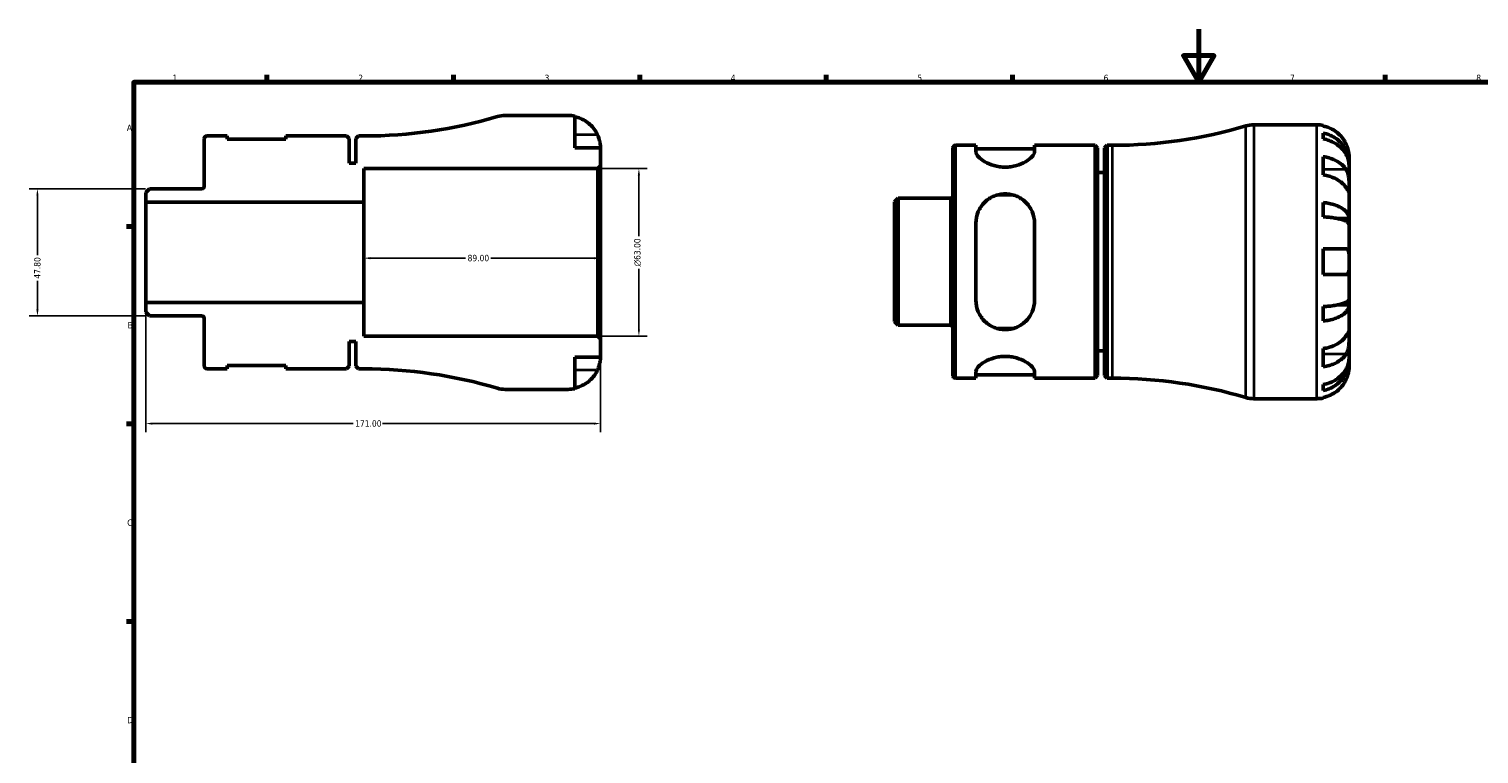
# Model space of a CAD drawing. Header units: millimetres. Extents: x -86 to 904, y -52 to 594.
# Tile 3 of 5: x -19 to 526, y 321 to 594. Entities that reach past the tile are written whole.
import ezdxf

# ---------------------------------------------------------------- set-up
doc = ezdxf.new("R2010")
doc.units = ezdxf.units.MM
for name, color, linetype, lineweight in [('Border (ANSI)', 7, 'Continuous', 70), ('Dimension (ANSI)', 7, 'Continuous', 25), ('Visible (ANSI)', 7, 'Continuous', 50), ('Visible Narrow (ANSI)', 7, 'Continuous', 35)]:
    doc.layers.add(name, color=color, linetype=linetype, lineweight=lineweight)
doc.styles.add('Note Text (ANSI)', font='tahoma.ttf')
doc.dimstyles.new('Default - mm (ANSI)', dxfattribs={"dimtxt": 2.4, "dimasz": 2.5, "dimexe": 3.175, "dimexo": 1.6002, "dimgap": 0.8, "dimtad": 0, "dimtoh": 1, "dimrnd": 1e-08, "dimzin": 4, "dimdsep": 46, "dimtxsty": 'Note Text (ANSI)', "dimcen": 0.09, "dimdle": 10, "dimclrd": 256, "dimclre": 256, "dimclrt": 5, "dimadec": 1, "dimazin": 1, "dimtfac": 1.27, "dimtofl": 0, "dimtmove": 0, "dimatfit": 3, "dimfxl": 1, "dimtolj": 1, "dimtzin": 4, "dimlwd": -1, "dimlwe": -1, "dimarcsym": 0})

# ---------------------------------------------------------------- blocks, each defined once
blk = doc.blocks.new('Borders Default Border')
at = {"layer": 'Border (ANSI)'}
for p, q in [((70.08, 574), (70.08, 576.8)), ((140.17, 574), (140.17, 576.8)), ((210.25, 574), (210.25, 576.8)), ((280.33, 574), (280.33, 576.8)), ((350.42, 574), (350.42, 576.8)), ((490.58, 574), (490.58, 576.8)), ((20, 519.75), (17.2, 519.75)), ((20, 445.5), (17.2, 445.5)), ((20, 371.25), (17.2, 371.25))]:
    blk.add_line(p, q, dxfattribs=at)
at = {"layer": 'Border (ANSI)', "flags": 128}
for points in [[(420.5, 594), (420.5, 574), (414.73, 584), (426.27, 584), (420.5, 574)], [(20, 20), (20, 574), (821, 574), (821, 20), (20, 20)]]:
    blk.add_lwpolyline(points, dxfattribs=at)
at = {"layer": 'Border (ANSI)', "color": 5, "true_color": 0x0000ff, "char_height": 2.4, "attachment_point": 7, "style": 'Note Text (ANSI)'}
for s, insert in [('1', (34.5, 574.4)), ('2', (104.4, 574.4)), ('3', (174.46, 574.35)), ('4', (244.45, 574.4)), ('5', (314.67, 574.35)), ('6', (384.69, 574.35)), ('7', (454.8, 574.4)), ('8', (524.84, 574.35)), ('A', (17.38, 555.68)), ('B', (17.67, 481.43)), ('C', (17.51, 407.13)), ('D', (17.52, 332.93))]:
    blk.add_mtext(s, dxfattribs=dict(at, insert=insert))
blk = doc.blocks.new('*D7')
at = {"layer": 'Defpoints', "color": 0, "transparency": 16777216}
for p in [(106.5, 510), (106.5, 507.83), (195.5, 510)]:
    blk.add_point(p, dxfattribs=at)
at = {"layer": 'Dimension (ANSI)', "transparency": 16777216}
for p, q in [((109, 507.83), (144.72, 507.83)), ((193, 507.83), (154.28, 507.83))]:
    blk.add_line(p, q, dxfattribs=at)
for points in [[(109, 508.24), (109, 507.41), (106.5, 507.83)], [(193, 508.24), (193, 507.41), (195.5, 507.83)]]:
    blk.add_solid(points, dxfattribs=at)
at = {"layer": 'Dimension (ANSI)', "color": 5, "transparency": 16777216, "insert": (145.52, 509.08), "char_height": 2.4, "attachment_point": 1, "style": 'Note Text (ANSI)'}
blk.add_mtext('\\A1;89.00', dxfattribs=at)
blk = doc.blocks.new('*D8')
at = {"layer": 'Defpoints', "color": 0, "transparency": 16777216}
for p in [(25.93, 533.9), (-16.25, 486.1), (25.93, 486.1)]:
    blk.add_point(p, dxfattribs=at)
at = {"layer": 'Dimension (ANSI)', "transparency": 16777216}
for p, q in [((24.33, 533.9), (-19.42, 533.9)), ((-16.25, 531.4), (-16.25, 508.9)), ((-16.25, 488.6), (-16.25, 499.29)), ((24.33, 486.1), (-19.42, 486.1))]:
    blk.add_line(p, q, dxfattribs=at)
for points in [[(-16.66, 531.4), (-15.83, 531.4), (-16.25, 533.9)], [(-16.66, 488.6), (-15.83, 488.6), (-16.25, 486.1)]]:
    blk.add_solid(points, dxfattribs=at)
at = {"layer": 'Dimension (ANSI)', "color": 5, "transparency": 16777216, "insert": (-17.5, 500.09), "char_height": 2.4, "attachment_point": 1, "rotation": 90, "style": 'Note Text (ANSI)'}
blk.add_mtext('\\A1;47.80', dxfattribs=at)
blk = doc.blocks.new('*D9')
at = {"layer": 'Defpoints', "color": 0, "transparency": 16777216}
for p in [(24.5, 491.1), (195.5, 477.47), (24.5, 445.63)]:
    blk.add_point(p, dxfattribs=at)
at = {"layer": 'Dimension (ANSI)', "transparency": 16777216}
for p, q in [((24.5, 489.5), (24.5, 442.46)), ((195.5, 475.87), (195.5, 442.46)), ((27, 445.63), (102.44, 445.63)), ((193, 445.63), (113.55, 445.63))]:
    blk.add_line(p, q, dxfattribs=at)
for points in [[(27, 446.05), (27, 445.22), (24.5, 445.63)], [(193, 446.05), (193, 445.22), (195.5, 445.63)]]:
    blk.add_solid(points, dxfattribs=at)
at = {"layer": 'Dimension (ANSI)', "color": 5, "transparency": 16777216, "insert": (103.24, 446.88), "char_height": 2.4, "attachment_point": 1, "style": 'Note Text (ANSI)'}
blk.add_mtext('\\A1;171.00', dxfattribs=at)
blk = doc.blocks.new('*D10')
at = {"layer": 'Defpoints', "color": 0, "transparency": 16777216}
for p in [(194.47, 541.5), (209.94, 541.5), (194.47, 478.5)]:
    blk.add_point(p, dxfattribs=at)
at = {"layer": 'Dimension (ANSI)', "transparency": 16777216}
for p, q in [((196.07, 541.5), (213.11, 541.5)), ((209.94, 539), (209.94, 516.13)), ((209.94, 481), (209.94, 503.87)), ((196.07, 478.5), (213.11, 478.5))]:
    blk.add_line(p, q, dxfattribs=at)
for points in [[(209.52, 539), (210.35, 539), (209.94, 541.5)], [(209.52, 481), (210.35, 481), (209.94, 478.5)]]:
    blk.add_solid(points, dxfattribs=at)
at = {"layer": 'Dimension (ANSI)', "color": 5, "transparency": 16777216, "insert": (208.13, 504.67), "char_height": 2.4, "attachment_point": 1, "rotation": 90, "style": 'Note Text (ANSI)'}
blk.add_mtext('\\A1;{\\fAIGDT|b0|i0;\\H2.4000;\\ln}\\fTahoma|b0|i0;\\H2.4000;63.00', dxfattribs=at)

msp = doc.modelspace()

# ---------------------------------------------------------------- linework, layer by layer
at = {"layer": 'Visible (ANSI)'}
for p, q in [((183.3735, 561.5), (159.6376, 561.5)), ((185.7985, 549.375), (185.7985, 561.255)), ((441.1703, 557.9823), (464.9062, 557.9823)), ((467.3312, 557.7373), (467.3312, 557.5074)), ((46.4985, 552.85), (46.4985, 534.8265)), ((55.141, 553.775), (47.4235, 553.775)), ((55.141, 552.515), (55.141, 553.775)), ((77.191, 552.515), (55.141, 552.515)), ((99.9335, 553.775), (77.191, 553.775)), ((77.191, 553.775), (77.191, 552.515)), ((100.9335, 552.775), (99.9335, 553.775)), ((100.9335, 543.5), (100.9335, 552.775)), ((104.4985, 553.775), (103.4985, 552.775)), ((103.4985, 552.775), (103.4985, 543.5)), ((106.4985, 553.775), (104.4985, 553.775)), ((467.3312, 554.8766), (467.3312, 552.6411)), ((195.4985, 549.375), (185.7985, 549.375)), ((195.4985, 542.53), (195.4985, 549.375)), ((328.0312, 463.6323), (328.0312, 549.3323)), ((328.9562, 550.2573), (336.6737, 550.2573)), ((336.6737, 550.2573), (336.6737, 547.7896)), ((336.6737, 548.9973), (358.7237, 548.9973)), ((358.7237, 550.2573), (381.4662, 550.2573)), ((358.7237, 547.7896), (358.7237, 550.2573)), ((381.4662, 462.7073), (381.4662, 550.2573)), ((382.4662, 549.2573), (381.4662, 550.2573)), ((382.4662, 549.2573), (382.4662, 463.7073)), ((385.0312, 549.2573), (386.0312, 550.2573)), ((385.0312, 463.7073), (385.0312, 549.2573)), ((386.0312, 550.2573), (386.0312, 462.7073)), ((386.0312, 550.2573), (388.0312, 550.2573)), ((467.3312, 545.9919), (467.3312, 539.133)), ((477.0312, 543.3236), (477.0312, 545.8573)), ((103.4985, 543.5), (100.9335, 543.5)), ((106.4985, 528.9), (106.4985, 541.5)), ((106.4985, 541.5), (194.4685, 541.5)), ((194.4685, 541.5), (195.4985, 542.53)), ((194.4685, 541.5), (194.4685, 478.5)), ((195.4985, 477.47), (195.4985, 542.53)), ((385.0312, 539.9823), (382.4662, 539.9823)), ((477.0312, 543.3236), (476.98, 543.3236)), ((477.0312, 542.3593), (477.0312, 543.3236)), ((477.0312, 534.3247), (477.0312, 542.3593)), ((25.9326, 533.9015), (24.4985, 532.4674)), ((24.4985, 532.4674), (24.4985, 528.9)), ((45.5735, 533.9015), (25.9326, 533.9015)), ((306.0312, 528.9497), (307.4653, 530.3838)), ((306.0312, 484.0149), (306.0312, 528.9497)), ((307.4653, 530.3838), (327.1062, 530.3838)), ((307.4653, 530.3838), (307.4653, 482.5808)), ((344.9339, 531.645), (350.4636, 531.645)), ((477.0312, 522.7069), (477.0312, 534.3247)), ((24.4985, 528.9), (106.4985, 528.9)), ((24.4985, 491.1), (24.4985, 528.9)), ((106.4985, 491.1), (106.4985, 528.9)), ((467.3312, 528.7633), (467.3312, 523.3665)), ((336.6737, 520.9723), (336.6737, 491.9923)), ((358.7237, 491.9923), (358.7237, 520.9723)), ((477.0312, 522.7069), (472.7395, 522.7069)), ((477.0312, 520.3787), (477.0312, 522.7069)), ((477.0312, 506.4823), (477.0312, 520.3787)), ((467.3312, 511.3323), (467.3312, 501.6323)), ((467.3312, 511.3323), (475.8994, 511.3323)), ((477.0312, 492.586), (477.0312, 506.4823)), ((475.8994, 501.6323), (467.3312, 501.6323)), ((106.4985, 491.1), (24.4985, 491.1)), ((24.4985, 491.1), (24.4985, 487.5326)), ((106.4985, 478.5), (106.4985, 491.1)), ((477.0312, 490.2578), (477.0312, 492.586)), ((24.4985, 487.5326), (25.9326, 486.0985)), ((25.9326, 486.0985), (45.5735, 486.0985)), ((467.3312, 489.5982), (467.3312, 484.2013)), ((477.0312, 490.2578), (472.7395, 490.2578)), ((477.0312, 478.64), (477.0312, 490.2578)), ((46.4985, 485.1735), (46.4985, 467.15)), ((306.0312, 484.0149), (307.4653, 482.5808)), ((307.4653, 482.5808), (327.1062, 482.5808)), ((350.4636, 481.3196), (344.9339, 481.3196)), ((100.9335, 467.225), (100.9335, 476.5)), ((100.9335, 476.5), (103.4985, 476.5)), ((103.4985, 476.5), (103.4985, 467.225)), ((194.4685, 478.5), (106.4985, 478.5)), ((195.4985, 477.47), (194.4685, 478.5)), ((195.4985, 470.625), (195.4985, 477.47)), ((477.0312, 470.6054), (477.0312, 478.64)), ((185.7985, 458.745), (185.7985, 470.625)), ((185.7985, 470.625), (195.4985, 470.625)), ((385.0312, 472.9823), (382.4662, 472.9823)), ((467.3312, 473.8316), (467.3312, 466.9727)), ((477.0312, 469.641), (476.98, 469.641)), ((477.0312, 469.641), (477.0312, 470.6054)), ((477.0312, 467.1073), (477.0312, 469.641)), ((47.4235, 466.225), (55.141, 466.225)), ((55.141, 466.225), (55.141, 467.485)), ((55.141, 467.485), (77.191, 467.485)), ((77.191, 467.485), (77.191, 466.225)), ((77.191, 466.225), (99.9335, 466.225)), ((99.9335, 466.225), (100.9335, 467.225)), ((103.4985, 467.225), (104.4985, 466.225)), ((104.4985, 466.225), (106.4985, 466.225)), ((336.6737, 465.1751), (336.6737, 462.7073)), ((336.6737, 463.9673), (358.7237, 463.9673)), ((358.7237, 462.7073), (358.7237, 465.1751)), ((382.4662, 463.7073), (381.4662, 462.7073)), ((385.0312, 463.7073), (386.0312, 462.7073)), ((159.6376, 458.5), (183.3735, 458.5)), ((328.9562, 462.7073), (336.6737, 462.7073)), ((358.7237, 462.7073), (381.4662, 462.7073)), ((386.0312, 462.7073), (388.0312, 462.7073)), ((467.3312, 460.3235), (467.3312, 458.0881)), ((441.1703, 454.9823), (464.9062, 454.9823)), ((467.3312, 455.4573), (467.3312, 455.2273))]:
    msp.add_line(p, q, dxfattribs=at)
for centre, radius, start, end in [((106.4985, 730.1051), 176.3301, 270, 286.542668), ((159.6376, 551.2), 10.3, 90, 106.542668), ((183.3735, 549.375), 12.125, 78.463041, 90), ((388.0312, 726.5874), 176.3301, 270, 286.542668), ((441.1703, 547.6823), 10.3, 90, 106.542668), ((464.9062, 545.8573), 12.125, 78.463041, 90), ((47.4235, 552.85), 0.925, 90, 180), ((328.9562, 549.3323), 0.925, 90, 180), ((45.5735, 534.8265), 0.925, 270, 0), ((327.1062, 531.3088), 0.925, 270, 0), ((45.5735, 485.1735), 0.925, 0, 90), ((327.1062, 481.6558), 0.925, 0, 90), ((47.4235, 467.15), 0.925, 180, 270), ((106.4985, 289.8949), 176.3301, 73.457332, 90), ((328.9562, 463.6323), 0.925, 180, 270), ((159.6376, 468.8), 10.3, 253.457332, 270), ((183.3735, 470.625), 12.125, 270, 281.536959), ((388.0312, 286.3772), 176.3301, 73.457332, 90), ((441.1703, 465.2823), 10.3, 253.457332, 270), ((464.9062, 467.1073), 12.125, 270, 281.536959)]:
    msp.add_arc(centre, radius, start, end, dxfattribs=at)
for points, knots in [([(185.7985, 561.025), (186.5751, 560.8658), (187.3335, 560.6263), (188.6964, 560.0604), (189.423, 559.6785), (190.7792, 558.7696), (191.4088, 558.2427), (192.4679, 557.1806), (192.9946, 556.5471), (193.8021, 555.3345), (194.1124, 554.7749), (194.3668, 554.225)], [0.23003714, 0.23003714, 0.23003714, 0.23003714, 0.44815444, 0.44815444, 0.67274363, 0.67274363, 0.89733283, 0.89733283, 1.12273273, 1.12273273, 1.29814862, 1.29814862, 1.29814862, 1.29814862]), ([(475.8994, 550.7073), (475.6451, 551.2572), (475.3347, 551.8168), (474.5273, 553.0294), (474.0006, 553.6629), (472.9415, 554.7251), (472.3119, 555.2519), (470.9557, 556.1608), (470.2291, 556.5428), (468.8662, 557.1087), (468.1078, 557.3481), (467.3312, 557.5074)], [5.91431509, 5.91431509, 5.91431509, 5.91431509, 6.08973097, 6.08973097, 6.31513088, 6.31513088, 6.53972007, 6.53972007, 6.76430927, 6.76430927, 6.98242657, 6.98242657, 6.98242657, 6.98242657]), ([(194.3668, 554.225), (194.4371, 554.0729), (194.5045, 553.9197), (194.6854, 553.4866), (194.791, 553.2069), (194.9921, 552.6135), (195.083, 552.3037), (195.2756, 551.5434), (195.3532, 551.1191), (195.4615, 550.3246), (195.4823, 549.9845), (195.5008, 549.5019), (195.4985, 549.375), (195.4985, 549.375)], [-0.775077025, -0.775077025, -0.775077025, -0.775077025, -0.725603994, -0.725603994, -0.635942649, -0.635942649, -0.533656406, -0.533656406, -0.3753162, -0.3753162, -0.192167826, -0.192167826, 0, 0, 0, 0]), ([(467.3312, 554.8766), (468.1085, 554.7224), (468.8676, 554.4906), (470.2311, 553.9428), (470.9577, 553.5732), (472.314, 552.6938), (472.9437, 552.184), (474.0026, 551.1567), (474.5291, 550.5442), (475.4368, 549.2254), (475.818, 548.5192), (476.3924, 547.1735), (476.6378, 546.4099), (476.9572, 544.8496), (477.0312, 544.053), (477.0312, 543.3236)], [0.23003486, 0.23003486, 0.23003486, 0.23003486, 0.44833783, 0.44833783, 0.67289568, 0.67289568, 0.89745353, 0.89745353, 1.12262674, 1.12262674, 1.34779995, 1.34779995, 1.5738057, 1.5738057, 1.79981146, 1.79981146, 1.79981146, 1.79981146]), ([(477.0312, 542.3593), (477.0312, 543.0084), (476.9572, 543.7173), (476.6378, 545.106), (476.3924, 545.7856), (475.818, 546.9832), (475.4368, 547.6117), (474.5291, 548.7854), (474.0026, 549.3305), (472.9437, 550.2448), (472.314, 550.6985), (470.9577, 551.4811), (470.2311, 551.81), (468.8676, 552.2976), (468.1085, 552.5039), (467.3312, 552.6411)], [5.40543246, 5.40543246, 5.40543246, 5.40543246, 5.63143821, 5.63143821, 5.85744396, 5.85744396, 6.08261717, 6.08261717, 6.30779038, 6.30779038, 6.53234823, 6.53234823, 6.75690608, 6.75690608, 6.97520905, 6.97520905, 6.97520905, 6.97520905]), ([(358.7237, 547.7896), (358.7237, 547.2798), (358.4216, 546.6533), (357.236, 545.337), (356.3538, 544.65), (354.3923, 543.5273), (353.2065, 543.0008), (351.2222, 542.4447), (350.5267, 542.2976), (349.1148, 542.1013), (348.3984, 542.0525), (347.6987, 542.0525), (346.9991, 542.0525), (346.2826, 542.1013), (344.8707, 542.2976), (344.1753, 542.4447), (342.191, 543.0008), (341.0051, 543.5273), (339.0436, 544.65), (338.1615, 545.337), (336.9758, 546.6533), (336.6737, 547.2798), (336.6737, 547.7896)], [-1.76366167, -1.76366167, -1.76366167, -1.76366167, -1.30162206, -1.30162206, -0.83958244, -0.83958244, -0.41979122, -0.41979122, -0.20989561, -0.20989561, 0, 0, 0, 0.20989561, 0.20989561, 0.41979122, 0.41979122, 0.83958244, 0.83958244, 1.30162206, 1.30162206, 1.76366167, 1.76366167, 1.76366167, 1.76366167]), ([(467.3312, 545.9919), (468.1078, 545.8794), (468.8662, 545.71), (470.2291, 545.3099), (470.9557, 545.0398), (472.3119, 544.3971), (472.9415, 544.0246), (474.0006, 543.2735), (474.5273, 542.8256), (475.3347, 541.9681), (475.6451, 541.5724), (475.8994, 541.1836)], [0.23003714, 0.23003714, 0.23003714, 0.23003714, 0.44815444, 0.44815444, 0.67274363, 0.67274363, 0.89733283, 0.89733283, 1.12273273, 1.12273273, 1.29814862, 1.29814862, 1.29814862, 1.29814862]), ([(477.0312, 545.8573), (477.0312, 545.8573), (477.0317, 545.916), (477.0274, 546.159), (477.0218, 546.354), (476.9771, 546.9423), (476.928, 547.3709), (476.7639, 548.2076), (476.6763, 548.5716), (476.4809, 549.2315), (476.3854, 549.517), (476.1674, 550.0975), (476.0452, 550.3902), (475.9082, 550.6883), (475.9038, 550.6978), (475.8994, 550.7073)], [-3.375359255, -3.375359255, -3.375359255, -3.375359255, -3.244720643, -3.244720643, -3.100812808, -3.100812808, -2.913185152, -2.913185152, -2.785408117, -2.785408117, -2.690943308, -2.690943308, -2.594272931, -2.594272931, -2.591082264, -2.591082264, -2.591082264, -2.591082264]), ([(475.8994, 541.1836), (475.9531, 541.1016), (476.0051, 541.0161), (476.1873, 540.6934), (476.3063, 540.4374), (476.524, 539.862), (476.6193, 539.5425), (476.8105, 538.7224), (476.886, 538.2139), (476.9939, 537.0857), (477.0149, 536.4787), (477.0335, 535.3173), (477.0312, 534.7784), (477.0312, 534.3247)], [-0.780900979, -0.780900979, -0.780900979, -0.780900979, -0.742496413, -0.742496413, -0.641680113, -0.641680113, -0.533087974, -0.533087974, -0.377279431, -0.377279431, -0.192503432, -0.192503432, 0, 0, 0, 0]), ([(475.8994, 534.3247), (475.6451, 534.7135), (475.3347, 535.1092), (474.5273, 535.9666), (474.0006, 536.4146), (472.9415, 537.1656), (472.3119, 537.5382), (470.9557, 538.1808), (470.2291, 538.4509), (468.8662, 538.8511), (468.1078, 539.0204), (467.3312, 539.133)], [5.91431509, 5.91431509, 5.91431509, 5.91431509, 6.08973097, 6.08973097, 6.31513088, 6.31513088, 6.53972007, 6.53972007, 6.76430927, 6.76430927, 6.98242657, 6.98242657, 6.98242657, 6.98242657]), ([(336.6737, 520.9723), (336.6737, 522.4256), (336.9758, 523.9432), (338.1615, 526.7036), (339.0436, 527.9484), (341.0051, 529.8278), (342.191, 530.6294), (344.1753, 531.4436), (344.8707, 531.6527), (346.2826, 531.9296), (346.9991, 531.9973), (348.3984, 531.9973), (349.1148, 531.9296), (350.5267, 531.6527), (351.2222, 531.4436), (353.2065, 530.6294), (354.3923, 529.8278), (356.3538, 527.9484), (357.236, 526.7036), (358.4216, 523.9432), (358.7237, 522.4256), (358.7237, 520.9723)], [1.68610522, 1.68610522, 1.68610522, 1.68610522, 2.14814484, 2.14814484, 2.61018445, 2.61018445, 3.02997567, 3.02997567, 3.23987128, 3.23987128, 3.44976689, 3.44976689, 3.6596625, 3.6596625, 3.86955811, 3.86955811, 4.28934933, 4.28934933, 4.75138895, 4.75138895, 5.21342856, 5.21342856, 5.21342856, 5.21342856]), ([(477.0312, 534.3247), (477.0312, 534.0565), (477.0315, 533.8208), (477.029, 533.41), (477.026, 533.2419), (477.0012, 532.9651), (476.9741, 532.8924), (476.863, 532.9183), (476.7824, 533.0089), (476.5849, 533.2822), (476.4878, 533.4267), (476.2647, 533.7649), (476.1411, 533.9548), (475.9702, 534.2165), (475.9352, 534.27), (475.8994, 534.3247)], [0, 0, 0, 0, 0.113756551, 0.113756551, 0.235380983, 0.235380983, 0.394308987, 0.394308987, 0.546306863, 0.546306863, 0.652040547, 0.652040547, 0.753818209, 0.753818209, 0.779337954, 0.779337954, 0.779337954, 0.779337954]), ([(467.3312, 528.7633), (468.1085, 528.6825), (468.8676, 528.561), (470.2311, 528.2738), (470.9577, 528.0801), (472.314, 527.6191), (472.9437, 527.3518), (474.0026, 526.8132), (474.5291, 526.4921), (475.4368, 525.8008), (475.818, 525.4306), (476.3924, 524.7251), (476.6378, 524.3248), (476.9572, 523.5068), (477.0312, 523.0892), (477.0312, 522.7069)], [0.23003486, 0.23003486, 0.23003486, 0.23003486, 0.44833783, 0.44833783, 0.67289568, 0.67289568, 0.89745353, 0.89745353, 1.12262674, 1.12262674, 1.34779995, 1.34779995, 1.5738057, 1.5738057, 1.79981146, 1.79981146, 1.79981146, 1.79981146]), ([(477.0312, 520.3787), (477.0312, 520.5673), (476.9572, 520.7733), (476.6378, 521.1768), (476.3924, 521.3743), (475.818, 521.7224), (475.4368, 521.905), (474.5291, 522.246), (474.0026, 522.4044), (472.9437, 522.6701), (472.314, 522.802), (470.9577, 523.0294), (470.2311, 523.125), (468.8676, 523.2666), (468.1085, 523.3266), (467.3312, 523.3665)], [5.40543246, 5.40543246, 5.40543246, 5.40543246, 5.63143821, 5.63143821, 5.85744396, 5.85744396, 6.08261717, 6.08261717, 6.30779038, 6.30779038, 6.53234823, 6.53234823, 6.75690608, 6.75690608, 6.97520905, 6.97520905, 6.97520905, 6.97520905]), ([(475.8994, 511.3323), (475.9938, 511.3323), (476.0831, 511.3195), (476.2571, 511.2639), (476.3406, 511.2189), (476.5135, 511.078), (476.5974, 510.9721), (476.7991, 510.5943), (476.884, 510.2638), (476.9943, 509.4215), (477.0151, 508.9109), (477.0335, 507.7591), (477.0312, 507.1245), (477.0312, 506.4823)], [-0.785164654, -0.785164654, -0.785164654, -0.785164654, -0.716742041, -0.716742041, -0.642593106, -0.642593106, -0.548173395, -0.548173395, -0.375844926, -0.375844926, -0.192659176, -0.192659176, 0, 0, 0, 0]), ([(477.0312, 506.4823), (477.0312, 505.997), (477.032, 505.5146), (477.0252, 504.53), (477.0164, 504.0394), (476.9574, 503.2012), (476.9109, 502.8511), (476.7663, 502.3099), (476.6769, 502.1084), (476.4892, 501.8642), (476.4076, 501.7912), (476.2345, 501.6906), (476.1453, 501.6595), (476.0009, 501.6362), (475.9509, 501.6323), (475.8994, 501.6323)], [0, 0, 0, 0, 0.145589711, 0.145589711, 0.30930841, 0.30930841, 0.458305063, 0.458305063, 0.587351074, 0.587351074, 0.667754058, 0.667754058, 0.739991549, 0.739991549, 0.776322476, 0.776322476, 0.776322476, 0.776322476]), ([(358.7237, 491.9923), (358.7237, 490.539), (358.4216, 489.0214), (357.236, 486.261), (356.3538, 485.0163), (354.3923, 483.1369), (353.2065, 482.3352), (351.2222, 481.5211), (350.5267, 481.3119), (349.1148, 481.035), (348.3984, 480.9673), (347.6987, 480.9673), (346.9991, 480.9673), (346.2826, 481.035), (344.8707, 481.3119), (344.1753, 481.5211), (342.191, 482.3352), (341.0051, 483.1369), (339.0436, 485.0163), (338.1615, 486.261), (336.9758, 489.0214), (336.6737, 490.539), (336.6737, 491.9923)], [-1.76366167, -1.76366167, -1.76366167, -1.76366167, -1.30162206, -1.30162206, -0.83958244, -0.83958244, -0.41979122, -0.41979122, -0.20989561, -0.20989561, 0, 0, 0, 0.20989561, 0.20989561, 0.41979122, 0.41979122, 0.83958244, 0.83958244, 1.30162206, 1.30162206, 1.76366167, 1.76366167, 1.76366167, 1.76366167]), ([(467.3312, 489.5982), (468.1085, 489.638), (468.8676, 489.698), (470.2311, 489.8397), (470.9577, 489.9353), (472.314, 490.1627), (472.9437, 490.2945), (474.0026, 490.5602), (474.5291, 490.7186), (475.4368, 491.0597), (475.818, 491.2423), (476.3924, 491.5903), (476.6378, 491.7878), (476.9572, 492.1913), (477.0312, 492.3973), (477.0312, 492.586)], [0.23003486, 0.23003486, 0.23003486, 0.23003486, 0.44833783, 0.44833783, 0.67289568, 0.67289568, 0.89745353, 0.89745353, 1.12262674, 1.12262674, 1.34779995, 1.34779995, 1.5738057, 1.5738057, 1.79981146, 1.79981146, 1.79981146, 1.79981146]), ([(477.0312, 490.2578), (477.0312, 489.8754), (476.9572, 489.4578), (476.6378, 488.6399), (476.3924, 488.2395), (475.818, 487.5341), (475.4368, 487.1638), (474.5291, 486.4725), (474.0026, 486.1514), (472.9437, 485.6128), (472.314, 485.3456), (470.9577, 484.8846), (470.2311, 484.6909), (468.8676, 484.4037), (468.1085, 484.2821), (467.3312, 484.2013)], [5.40543246, 5.40543246, 5.40543246, 5.40543246, 5.63143821, 5.63143821, 5.85744396, 5.85744396, 6.08261717, 6.08261717, 6.30779038, 6.30779038, 6.53234823, 6.53234823, 6.75690608, 6.75690608, 6.97520905, 6.97520905, 6.97520905, 6.97520905]), ([(475.8994, 478.64), (475.9531, 478.722), (476.0051, 478.8016), (476.1873, 479.0807), (476.3063, 479.2632), (476.524, 479.592), (476.6193, 479.7326), (476.8105, 479.9898), (476.886, 480.0662), (476.9939, 480.0531), (477.0149, 479.9301), (477.0335, 479.4526), (477.0312, 479.0937), (477.0312, 478.64)], [-0.780900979, -0.780900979, -0.780900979, -0.780900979, -0.742496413, -0.742496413, -0.641680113, -0.641680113, -0.533087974, -0.533087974, -0.377279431, -0.377279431, -0.192503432, -0.192503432, 0, 0, 0, 0]), ([(467.3312, 473.8316), (468.1078, 473.9442), (468.8662, 474.1136), (470.2291, 474.5137), (470.9557, 474.7838), (472.3119, 475.4265), (472.9415, 475.799), (474.0006, 476.5501), (474.5273, 476.998), (475.3347, 477.8555), (475.6451, 478.2511), (475.8994, 478.64)], [0.23003714, 0.23003714, 0.23003714, 0.23003714, 0.44815444, 0.44815444, 0.67274363, 0.67274363, 0.89733283, 0.89733283, 1.12273273, 1.12273273, 1.29814862, 1.29814862, 1.29814862, 1.29814862]), ([(477.0312, 478.64), (477.0312, 478.3719), (477.0315, 478.0732), (477.029, 477.405), (477.026, 477.0344), (477.0012, 476.142), (476.9741, 475.6153), (476.863, 474.5854), (476.7824, 474.093), (476.5849, 473.3021), (476.4878, 472.9952), (476.2647, 472.4335), (476.1411, 472.1799), (475.9702, 471.8919), (475.9352, 471.8357), (475.8994, 471.7811)], [0, 0, 0, 0, 0.113756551, 0.113756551, 0.235380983, 0.235380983, 0.394308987, 0.394308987, 0.546306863, 0.546306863, 0.652040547, 0.652040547, 0.753818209, 0.753818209, 0.779337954, 0.779337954, 0.779337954, 0.779337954]), ([(195.4985, 470.625), (195.4985, 470.625), (195.4991, 470.5664), (195.4947, 470.3233), (195.4891, 470.1283), (195.4444, 469.54), (195.3953, 469.1114), (195.2312, 468.2747), (195.1436, 467.9107), (194.9482, 467.2509), (194.8527, 466.9653), (194.6348, 466.3848), (194.5126, 466.0921), (194.3756, 465.794), (194.3712, 465.7845), (194.3668, 465.775)], [-3.375359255, -3.375359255, -3.375359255, -3.375359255, -3.244720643, -3.244720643, -3.100812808, -3.100812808, -2.913185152, -2.913185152, -2.785408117, -2.785408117, -2.690943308, -2.690943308, -2.594272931, -2.594272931, -2.591082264, -2.591082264, -2.591082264, -2.591082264]), ([(336.6737, 465.1751), (336.6737, 465.6849), (336.9758, 466.3114), (338.1615, 467.6276), (339.0436, 468.3146), (341.0051, 469.4374), (342.191, 469.9638), (344.1753, 470.5199), (344.8707, 470.6671), (346.2826, 470.8633), (346.9991, 470.9122), (348.3984, 470.9122), (349.1148, 470.8633), (350.5267, 470.6671), (351.2222, 470.5199), (353.2065, 469.9638), (354.3923, 469.4374), (356.3538, 468.3146), (357.236, 467.6276), (358.4216, 466.3114), (358.7237, 465.6849), (358.7237, 465.1751)], [1.68610522, 1.68610522, 1.68610522, 1.68610522, 2.14814484, 2.14814484, 2.61018445, 2.61018445, 3.02997567, 3.02997567, 3.23987128, 3.23987128, 3.44976689, 3.44976689, 3.6596625, 3.6596625, 3.86955811, 3.86955811, 4.28934933, 4.28934933, 4.75138895, 4.75138895, 5.21342856, 5.21342856, 5.21342856, 5.21342856]), ([(475.8994, 471.7811), (475.6451, 471.3922), (475.3347, 470.9965), (474.5273, 470.1391), (474.0006, 469.6911), (472.9415, 468.9401), (472.3119, 468.5675), (470.9557, 467.9249), (470.2291, 467.6548), (468.8662, 467.2546), (468.1078, 467.0853), (467.3312, 466.9727)], [5.91431509, 5.91431509, 5.91431509, 5.91431509, 6.08973097, 6.08973097, 6.31513088, 6.31513088, 6.53972007, 6.53972007, 6.76430927, 6.76430927, 6.98242657, 6.98242657, 6.98242657, 6.98242657]), ([(467.3312, 460.3235), (468.1085, 460.4607), (468.8676, 460.6671), (470.2311, 461.1546), (470.9577, 461.4835), (472.314, 462.2661), (472.9437, 462.7198), (474.0026, 463.6341), (474.5291, 464.1793), (475.4368, 465.3529), (475.818, 465.9814), (476.3924, 467.179), (476.6378, 467.8587), (476.9572, 469.2473), (477.0312, 469.9563), (477.0312, 470.6054)], [0.23003486, 0.23003486, 0.23003486, 0.23003486, 0.44833783, 0.44833783, 0.67289568, 0.67289568, 0.89745353, 0.89745353, 1.12262674, 1.12262674, 1.34779995, 1.34779995, 1.5738057, 1.5738057, 1.79981146, 1.79981146, 1.79981146, 1.79981146]), ([(477.0312, 469.641), (477.0312, 468.9117), (476.9572, 468.115), (476.6378, 466.5548), (476.3924, 465.7911), (475.818, 464.4454), (475.4368, 463.7392), (474.5291, 462.4205), (474.0026, 461.808), (472.9437, 460.7806), (472.314, 460.2708), (470.9577, 459.3915), (470.2311, 459.0219), (468.8676, 458.4741), (468.1085, 458.2422), (467.3312, 458.0881)], [5.40543246, 5.40543246, 5.40543246, 5.40543246, 5.63143821, 5.63143821, 5.85744396, 5.85744396, 6.08261717, 6.08261717, 6.30779038, 6.30779038, 6.53234823, 6.53234823, 6.75690608, 6.75690608, 6.97520905, 6.97520905, 6.97520905, 6.97520905]), ([(194.3668, 465.775), (194.1124, 465.2251), (193.8021, 464.6655), (192.9946, 463.4529), (192.4679, 462.8194), (191.4088, 461.7573), (190.7792, 461.2304), (189.423, 460.3215), (188.6964, 459.9396), (187.3335, 459.3737), (186.5751, 459.1342), (185.7985, 458.975)], [5.91431509, 5.91431509, 5.91431509, 5.91431509, 6.08973097, 6.08973097, 6.31513088, 6.31513088, 6.53972007, 6.53972007, 6.76430927, 6.76430927, 6.98242657, 6.98242657, 6.98242657, 6.98242657]), ([(475.8994, 462.2573), (475.9698, 462.4094), (476.0372, 462.5626), (476.2181, 462.9957), (476.3237, 463.2754), (476.5247, 463.8688), (476.6157, 464.1787), (476.8083, 464.939), (476.8859, 465.3633), (476.9941, 466.1577), (477.015, 466.4978), (477.0335, 466.9804), (477.0312, 467.1073), (477.0312, 467.1073)], [-0.775077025, -0.775077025, -0.775077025, -0.775077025, -0.725603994, -0.725603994, -0.635942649, -0.635942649, -0.533656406, -0.533656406, -0.3753162, -0.3753162, -0.192167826, -0.192167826, 0, 0, 0, 0]), ([(467.3312, 455.4573), (468.1078, 455.6165), (468.8662, 455.856), (470.2291, 456.4219), (470.9557, 456.8039), (472.3119, 457.7127), (472.9415, 458.2396), (474.0006, 459.3017), (474.5273, 459.9352), (475.3347, 461.1479), (475.6451, 461.7074), (475.8994, 462.2573)], [0.23003714, 0.23003714, 0.23003714, 0.23003714, 0.44815444, 0.44815444, 0.67274363, 0.67274363, 0.89733283, 0.89733283, 1.12273273, 1.12273273, 1.29814862, 1.29814862, 1.29814862, 1.29814862])]:
    msp.add_open_spline(points, degree=3, knots=knots, dxfattribs=at)
at = {"layer": 'Visible Narrow (ANSI)'}
for p, q in [((438.2376, 456.0375), (438.2376, 556.9272)), ((441.1703, 557.3483), (441.1703, 455.6164)), ((464.9062, 455.6164), (464.9062, 557.3483)), ((193.9384, 554.225), (186.227, 554.225)), ((328.9562, 549.7184), (328.9562, 463.2463)), ((388.0312, 463.2463), (388.0312, 549.7184)), ((475.471, 541.1836), (467.7596, 541.1836)), ((327.1062, 482.8751), (327.1062, 530.0896)), ((475.471, 471.7811), (467.7596, 471.7811)), ((193.9384, 465.775), (186.227, 465.775))]:
    msp.add_line(p, q, dxfattribs=at)

# ---------------------------------------------------------------- block references
msp.add_blockref('Borders Default Border', (0, 0))

# ---------------------------------------------------------------- dimensions: what is measured, and where the dimension line sits
at = {"layer": 'Dimension (ANSI)'}
dim = msp.add_linear_dim(base=(209.9351, 541.5), p1=(194.4685, 478.5), p2=(194.4685, 541.5), angle=90, text='{\\fAIGDT|b0|i0;\\H2.4000;\\ln}\\fTahoma|b0|i0;\\H2.4000;<>', dimstyle='Default - mm (ANSI)', override={"dimgap": 0.8, "dimtoh": 0, "dimdec": 2, "dimtol": 0, "dimlim": 0, "dimtp": 0, "dimtm": 0, "dimtdec": 2, "dimatfit": 1}, dxfattribs=at)
dim.commit()
dim.dimension.update_dxf_attribs({"geometry": '*D10', "text_midpoint": (209.9351, 510), "dimtype": 160})
for base, p1, p2, angle, override, picture, middle in [((-16.2469, 486.0985), (25.9326, 533.9015), (25.9326, 486.0985), 90, {"dimgap": 0.8, "dimtoh": 0, "dimdec": 2, "dimtol": 0, "dimlim": 0, "dimtp": 0, "dimtm": 0, "dimtdec": 2, "dimatfit": 1}, '*D8', (-16.2469, 504.0945)), ((106.4985, 507.8264), (195.4985, 510), (106.4985, 510), 180, {"dimgap": 0.8, "dimtoh": 0, "dimdec": 2, "dimse1": 1, "dimse2": 1, "dimtol": 0, "dimlim": 0, "dimtp": 0, "dimtm": 0, "dimtdec": 2, "dimatfit": 1}, '*D7', (149.4985, 507.8264)), ((24.4985, 445.6318), (195.4985, 477.47), (24.4985, 491.1), 180, {"dimgap": 0.8, "dimtoh": 0, "dimdec": 2, "dimtol": 0, "dimlim": 0, "dimtp": 0, "dimtm": 0, "dimtdec": 2, "dimatfit": 1}, '*D9', (107.9985, 445.6318))]:
    dim = msp.add_linear_dim(base=base, p1=p1, p2=p2, angle=angle, dimstyle='Default - mm (ANSI)', override=override, dxfattribs=at)
    dim.commit()
    dim.dimension.update_dxf_attribs({"geometry": picture, "text_midpoint": middle, "dimtype": 160})

doc.saveas('drawing.dxf')
